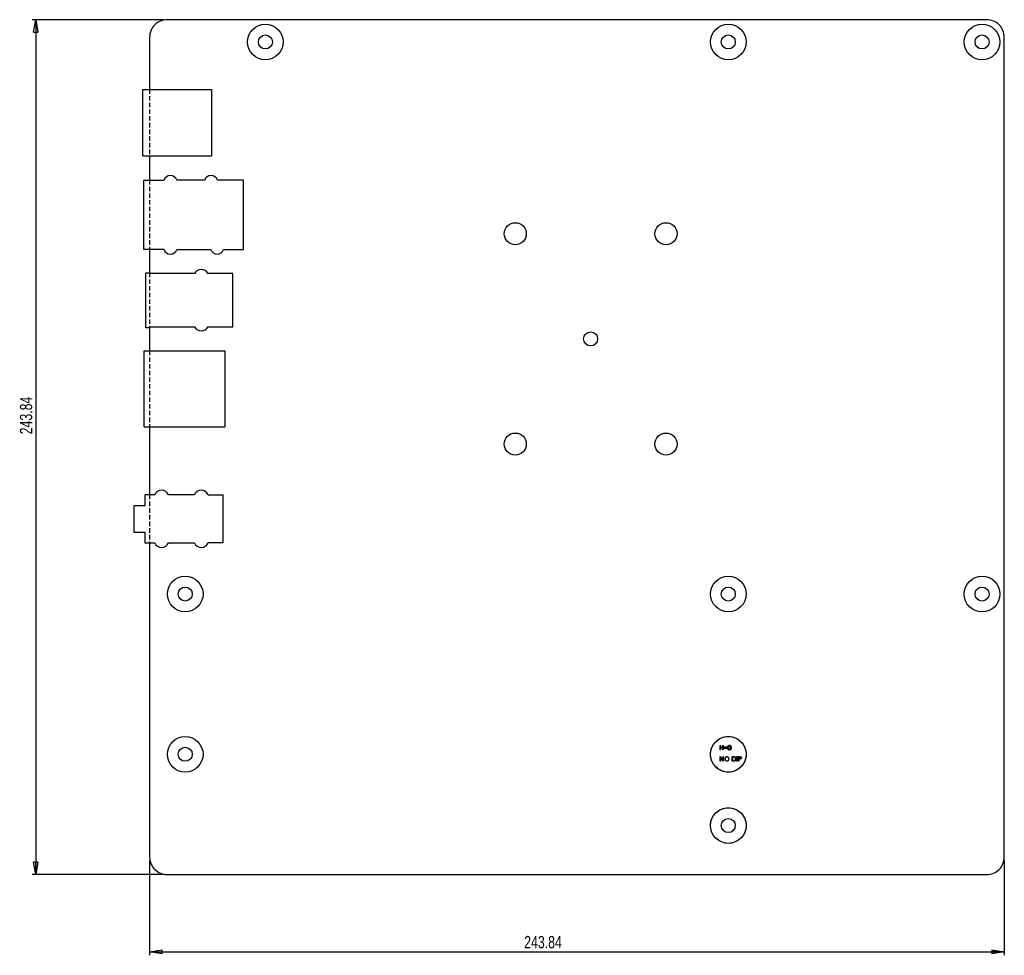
# Model space of a CAD drawing. Extents: x 293 to 851, y 288 to 555.
# Tile 1 of 6: x 293 to 574, y 288 to 555. Entities that reach past the tile are written whole.
import ezdxf

# ---------------------------------------------------------------- set-up
doc = ezdxf.new("R2010")
doc.units = 0
doc.linetypes.add('CENTERX2', pattern=[20.32, 12.7, -2.54, 2.54, -2.54])
doc.linetypes.add('HIDDEN', pattern=[1.905, 1.27, -0.635])
doc.layers.get('0').update_dxf_attribs({"linetype": 'CONTINUOUS'})
doc.styles.add('SLDTEXTSTYLE0', font='TXT', dxfattribs={"width": 0.75})
doc.dimstyles.new('SLDDIMSTYLE0', dxfattribs={"dimtxt": 3.5, "dimasz": 3.556, "dimexe": 0, "dimexo": 0.0625, "dimgap": 0.875, "dimtad": 1, "dimrnd": 1e-09, "dimzin": 12, "dimtxsty": 'SLDTEXTSTYLE0', "dimblk1": 'CLOSED', "dimblk2": 'CLOSED', "dimsah": 1, "dimcen": 0.09, "dimazin": 3, "dimtfac": 1, "dimtofl": 0, "dimtmove": 0, "dimatfit": 3, "dimtolj": 1, "dimtzin": 12})

# ---------------------------------------------------------------- blocks, each defined once
blk = doc.blocks.new('_CLOSED')
at = {"color": 0, "linetype": 'BYBLOCK'}
for p, q in [((-1, 0.166667), (0, 0)), ((-1, 0.166667), (-1, -0.166667)), ((0, 0), (-1, -0.166667)), ((0, 0), (-1, 0))]:
    blk.add_line(p, q, dxfattribs=at)
blk = doc.blocks.new('_D')
at = {"color": 7, "linetype": 'CONTINUOUS'}
for p, q in [((329.73, 314.72), (329.73, 287.68)), ((573.57, 314.72), (573.57, 287.68)), ((329.73, 288.68), (573.57, 288.68))]:
    blk.add_line(p, q, dxfattribs=at)
at = {"color": 7, "linetype": 'CONTINUOUS', "xscale": 3.556, "yscale": 3.556, "rotation": 180}
blk.add_blockref('_CLOSED', (329.73, 288.68, -18.24), dxfattribs=at)
at = {"color": 7, "linetype": 'CONTINUOUS', "xscale": 3.556, "yscale": 3.556}
blk.add_blockref('_CLOSED', (573.57, 288.68, -18.24), dxfattribs=at)
at = {"color": 7, "linetype": 'CONTINUOUS', "insert": (436.6, 293.19), "char_height": 3.5, "attachment_point": 1, "style": 'SLDTEXTSTYLE0'}
blk.add_mtext('243.84', dxfattribs=at)
blk = doc.blocks.new('_D_1')
at = {"color": 7, "linetype": 'CONTINUOUS'}
for p, q in [((333.73, 554.56), (296.24, 554.56)), ((297.24, 554.56), (297.24, 310.72)), ((333.73, 310.72), (296.24, 310.72))]:
    blk.add_line(p, q, dxfattribs=at)
at = {"color": 7, "linetype": 'CONTINUOUS', "xscale": 3.556, "yscale": 3.556}
for p, rotation in [((297.24, 554.56, -18.24), 90), ((297.24, 310.72, -18.24), 270)]:
    blk.add_blockref('_CLOSED', p, dxfattribs=dict(at, rotation=rotation))
at = {"color": 7, "linetype": 'CONTINUOUS', "insert": (292.73, 436.29), "char_height": 3.5, "attachment_point": 1, "rotation": 90, "style": 'SLDTEXTSTYLE0'}
blk.add_mtext('243.84', dxfattribs=at)

msp = doc.modelspace()

# ---------------------------------------------------------------- linework, layer by layer
at = {"color": 7, "linetype": 'CONTINUOUS'}
for p, q in [((568.57, 554.555), (334.73, 554.555)), ((329.73, 549.555), (329.73, 534.646)), ((573.57, 315.715), (573.57, 549.555)), ((327.765, 515.688), (327.765, 534.646)), ((327.765, 534.646), (347.352, 534.646)), ((347.352, 534.646), (347.352, 515.688)), ((327.765, 515.688), (347.352, 515.688)), ((329.73, 515.688), (329.73, 508.786)), ((328.115, 489.008), (328.115, 508.786)), ((328.115, 508.786), (333.837, 508.786)), ((345.437, 508.786), (337.471, 508.786)), ((356.473, 508.786), (349.071, 508.786)), ((356.473, 489.008), (356.473, 508.786)), ((333.837, 489.008), (328.115, 489.008)), ((329.73, 489.008), (329.73, 482.392)), ((337.471, 489.008), (347.177, 489.008)), ((350.811, 489.008), (356.473, 489.008)), ((328.697, 466.704), (328.697, 482.392)), ((328.697, 482.392), (329.755, 482.392)), ((329.755, 482.129), (329.755, 482.392)), ((342.554, 482.129), (329.755, 482.129)), ((353.435, 482.129), (346.369, 482.129)), ((353.435, 466.966), (353.435, 482.129)), ((329.755, 466.704), (328.697, 466.704)), ((329.73, 466.704), (329.73, 460.118)), ((329.755, 466.966), (342.554, 466.966)), ((329.755, 466.704), (329.755, 466.966)), ((346.369, 466.966), (353.435, 466.966)), ((328.21, 460.118), (351.168, 460.118)), ((328.21, 438.437), (328.21, 460.118)), ((351.168, 460.118), (351.168, 438.437)), ((328.21, 438.437), (351.168, 438.437)), ((329.73, 438.437), (329.73, 419.011)), ((328.337, 419.011), (328.337, 415.911)), ((331.193, 419.011), (328.337, 419.011)), ((331.193, 419.011), (331.193, 419.012)), ((342.492, 419.011), (335.09, 419.011)), ((342.492, 419.011), (342.493, 419.012)), ((346.39, 419.011), (350.645, 419.011)), ((350.645, 419.011), (350.645, 405.303)), ((328.337, 415.911), (325.237, 415.911)), ((325.237, 415.911), (325.237, 408.403)), ((325.237, 408.403), (328.337, 408.403)), ((328.337, 408.403), (328.337, 405.303)), ((328.337, 405.303), (331.193, 405.303)), ((329.73, 405.303), (329.73, 315.715)), ((335.09, 405.303), (335.089, 405.302)), ((335.09, 405.303), (342.492, 405.303)), ((350.645, 405.303), (346.39, 405.303)), ((334.73, 310.715), (568.57, 310.715))]:
    msp.add_line(p, q, dxfattribs=at)
at = {"color": 7, "linetype": 'HIDDEN'}
for p, q in [((329.73, 534.646), (329.73, 515.688)), ((329.73, 508.786), (329.73, 489.008)), ((329.73, 482.392), (329.73, 466.704)), ((329.73, 460.118), (329.73, 438.437)), ((329.73, 419.011), (329.73, 405.303))]:
    msp.add_line(p, q, dxfattribs=at)
at = {"color": 7, "linetype": 'CONTINUOUS', "flags": 128}
for points in [[(492.481, 347.564), (492.6, 347.564), (492.6, 347.564), (492.6, 347.021), (492.6, 347.021), (493.278, 347.021), (493.278, 347.021), (493.278, 347.564), (493.278, 347.564), (493.397, 347.564), (493.397, 347.564), (493.397, 346.241), (493.397, 346.241), (493.278, 346.241), (493.278, 346.241), (493.278, 346.885), (493.278, 346.885), (492.6, 346.885), (492.6, 346.885), (492.6, 346.241), (492.6, 346.241), (492.481, 346.241), (492.481, 346.241), (492.481, 347.564)], [(494.55, 347.157), (494.55, 347.038), (494.55, 347.038), (493.668, 347.038), (493.668, 347.038), (493.668, 347.157), (493.668, 347.157), (494.55, 347.157)], [(494.55, 346.766), (494.55, 346.648), (494.55, 346.648), (493.668, 346.648), (493.668, 346.648), (493.668, 346.766), (493.668, 346.766), (494.55, 346.766)], [(494.72, 346.902), (494.721, 346.965), (494.723, 347.025), (494.728, 347.082), (494.734, 347.134), (494.742, 347.183), (494.752, 347.228), (494.763, 347.269), (494.776, 347.307), (494.791, 347.342), (494.807, 347.374), (494.824, 347.404), (494.844, 347.433), (494.864, 347.459), (494.886, 347.483), (494.909, 347.504), (494.934, 347.524), (494.96, 347.541), (494.987, 347.556), (495.014, 347.569), (495.042, 347.579), (495.071, 347.587), (495.101, 347.593), (495.131, 347.596), (495.162, 347.598), (495.162, 347.598), (495.194, 347.596), (495.225, 347.593), (495.255, 347.587), (495.284, 347.579), (495.313, 347.569), (495.341, 347.556), (495.368, 347.541), (495.394, 347.523), (495.419, 347.504), (495.444, 347.481), (495.466, 347.457), (495.487, 347.431), (495.507, 347.401), (495.526, 347.37), (495.543, 347.336), (495.559, 347.3), (495.573, 347.262), (495.585, 347.22), (495.595, 347.175), (495.604, 347.127), (495.61, 347.075), (495.615, 347.02), (495.618, 346.963), (495.619, 346.902), (495.619, 346.902), (495.618, 346.841), (495.615, 346.783), (495.61, 346.729), (495.604, 346.678), (495.596, 346.63), (495.585, 346.585), (495.573, 346.543), (495.559, 346.505), (495.544, 346.469), (495.527, 346.435), (495.508, 346.404), (495.489, 346.375), (495.467, 346.348), (495.445, 346.324), (495.42, 346.302), (495.395, 346.282), (495.369, 346.264), (495.341, 346.249), (495.313, 346.236), (495.285, 346.226), (495.255, 346.217), (495.225, 346.212), (495.194, 346.208), (495.162, 346.207), (495.162, 346.207), (495.131, 346.208), (495.101, 346.211), (495.071, 346.217), (495.043, 346.225), (495.014, 346.235), (494.987, 346.248), (494.961, 346.263), (494.935, 346.28), (494.91, 346.299), (494.887, 346.32), (494.865, 346.344), (494.845, 346.371), (494.826, 346.399), (494.808, 346.429), (494.792, 346.462), (494.777, 346.497), (494.764, 346.535), (494.752, 346.576), (494.742, 346.622), (494.734, 346.671), (494.728, 346.723), (494.723, 346.779), (494.721, 346.839), (494.72, 346.902)], [(494.839, 346.902), (494.839, 346.849), (494.841, 346.799), (494.845, 346.753), (494.849, 346.71), (494.855, 346.67), (494.862, 346.633), (494.87, 346.6), (494.879, 346.571), (494.89, 346.543), (494.902, 346.518), (494.915, 346.494), (494.929, 346.472), (494.945, 346.452), (494.962, 346.433), (494.98, 346.416), (494.999, 346.4), (495.039, 346.375), (495.08, 346.357), (495.123, 346.346), (495.166, 346.342), (495.166, 346.342), (495.21, 346.346), (495.252, 346.357), (495.293, 346.374), (495.333, 346.399), (495.352, 346.414), (495.369, 346.431), (495.385, 346.45), (495.401, 346.47), (495.415, 346.492), (495.428, 346.516), (495.44, 346.542), (495.45, 346.57), (495.45, 346.57), (495.462, 346.605), (495.472, 346.642), (495.481, 346.681), (495.488, 346.722), (495.493, 346.764), (495.497, 346.808), (495.499, 346.854), (495.5, 346.902), (495.5, 346.902), (495.499, 346.95), (495.498, 346.995), (495.494, 347.039), (495.489, 347.08), (495.483, 347.119), (495.475, 347.155), (495.466, 347.19), (495.456, 347.222), (495.444, 347.252), (495.431, 347.28), (495.418, 347.306), (495.403, 347.33), (495.387, 347.352), (495.37, 347.371), (495.352, 347.389), (495.332, 347.404), (495.292, 347.429), (495.252, 347.448), (495.21, 347.458), (495.166, 347.462), (495.166, 347.462), (495.123, 347.458), (495.08, 347.448), (495.039, 347.429), (494.999, 347.404), (494.98, 347.389), (494.962, 347.372), (494.945, 347.353), (494.93, 347.333), (494.916, 347.311), (494.902, 347.287), (494.89, 347.262), (494.88, 347.234), (494.87, 347.205), (494.862, 347.171), (494.855, 347.135), (494.849, 347.095), (494.845, 347.052), (494.841, 347.006), (494.839, 346.955), (494.839, 346.902)], [(492.481, 343.036), (492.481, 344.359), (492.481, 344.359), (492.506, 344.359), (492.506, 344.359), (493.38, 343.318), (493.38, 343.318), (493.38, 344.359), (493.38, 344.359), (493.499, 344.359), (493.499, 344.359), (493.499, 343.036), (493.499, 343.036), (493.472, 343.036), (493.472, 343.036), (492.6, 344.075), (492.6, 344.075), (492.6, 343.036), (492.6, 343.036), (492.481, 343.036)], [(494.463, 344.257), (494.425, 344.256), (494.388, 344.252), (494.352, 344.246), (494.316, 344.238), (494.28, 344.227), (494.245, 344.214), (494.21, 344.199), (494.176, 344.181), (494.143, 344.162), (494.112, 344.14), (494.083, 344.117), (494.056, 344.092), (494.03, 344.066), (494.007, 344.038), (493.985, 344.009), (493.965, 343.977), (493.947, 343.945), (493.932, 343.912), (493.919, 343.877), (493.908, 343.842), (493.9, 343.806), (493.894, 343.769), (493.89, 343.731), (493.889, 343.692), (493.889, 343.692), (493.892, 343.635), (493.9, 343.58), (493.913, 343.527), (493.931, 343.477), (493.955, 343.429), (493.984, 343.383), (494.018, 343.34), (494.057, 343.298), (494.1, 343.261), (494.146, 343.228), (494.193, 343.2), (494.243, 343.178), (494.295, 343.16), (494.349, 343.148), (494.405, 343.14), (494.463, 343.138), (494.463, 343.138), (494.502, 343.139), (494.541, 343.142), (494.579, 343.148), (494.616, 343.156), (494.652, 343.166), (494.687, 343.179), (494.722, 343.194), (494.756, 343.211), (494.789, 343.231), (494.82, 343.252), (494.849, 343.274), (494.876, 343.299), (494.902, 343.325), (494.925, 343.353), (494.947, 343.382), (494.967, 343.413), (494.985, 343.446), (495, 343.479), (495.013, 343.513), (495.023, 343.549), (495.032, 343.585), (495.038, 343.621), (495.041, 343.659), (495.042, 343.698), (495.042, 343.698), (495.041, 343.737), (495.038, 343.774), (495.032, 343.811), (495.023, 343.846), (495.013, 343.881), (495, 343.915), (494.985, 343.948), (494.967, 343.98), (494.947, 344.011), (494.925, 344.04), (494.901, 344.067), (494.876, 344.093), (494.848, 344.118), (494.819, 344.14), (494.787, 344.162), (494.754, 344.181), (494.72, 344.199), (494.684, 344.214), (494.649, 344.227), (494.613, 344.238), (494.576, 344.246), (494.539, 344.252), (494.501, 344.256), (494.463, 344.257)], [(495.941, 343.036), (495.941, 344.359), (495.941, 344.359), (496.208, 344.359), (496.208, 344.359), (496.278, 344.358), (496.343, 344.356), (496.403, 344.352), (496.458, 344.347), (496.508, 344.34), (496.553, 344.332), (496.593, 344.322), (496.628, 344.311), (496.628, 344.311), (496.674, 344.293), (496.717, 344.271), (496.757, 344.247), (496.795, 344.219), (496.83, 344.188), (496.863, 344.154), (496.893, 344.117), (496.921, 344.077), (496.946, 344.035), (496.967, 343.99), (496.985, 343.943), (497, 343.895), (497.012, 343.844), (497.02, 343.792), (497.025, 343.737), (497.027, 343.681), (497.027, 343.681), (497.025, 343.632), (497.021, 343.584), (497.015, 343.538), (497.006, 343.494), (496.994, 343.451), (496.979, 343.409), (496.963, 343.369), (496.943, 343.331), (496.921, 343.294), (496.898, 343.26), (496.873, 343.228), (496.847, 343.2), (496.819, 343.173), (496.789, 343.149), (496.758, 343.127), (496.726, 343.108), (496.691, 343.091), (496.652, 343.076), (496.61, 343.064), (496.565, 343.054), (496.517, 343.046), (496.465, 343.04), (496.41, 343.037), (496.351, 343.036), (496.351, 343.036), (495.941, 343.036)], [(496.06, 343.172), (496.212, 343.172), (496.212, 343.172), (496.277, 343.172), (496.338, 343.174), (496.393, 343.176), (496.443, 343.18), (496.487, 343.185), (496.527, 343.19), (496.561, 343.197), (496.59, 343.205), (496.59, 343.205), (496.626, 343.218), (496.66, 343.234), (496.692, 343.252), (496.722, 343.272), (496.75, 343.295), (496.777, 343.32), (496.801, 343.347), (496.823, 343.377), (496.843, 343.409), (496.86, 343.443), (496.875, 343.478), (496.887, 343.515), (496.896, 343.554), (496.903, 343.595), (496.907, 343.637), (496.908, 343.681), (496.908, 343.681), (496.907, 343.727), (496.902, 343.772), (496.895, 343.814), (496.885, 343.856), (496.872, 343.895), (496.856, 343.933), (496.837, 343.969), (496.816, 344.003), (496.792, 344.035), (496.765, 344.064), (496.736, 344.091), (496.706, 344.115), (496.673, 344.137), (496.637, 344.156), (496.599, 344.172), (496.559, 344.186), (496.559, 344.186), (496.526, 344.195), (496.488, 344.202), (496.444, 344.208), (496.396, 344.214), (496.343, 344.218), (496.285, 344.221), (496.221, 344.223), (496.153, 344.223), (496.153, 344.223), (496.06, 344.223), (496.06, 344.223), (496.06, 343.172)], [(497.298, 344.359), (497.417, 344.359), (497.417, 344.359), (497.417, 343.036), (497.417, 343.036), (497.298, 343.036), (497.298, 343.036), (497.298, 344.359)], [(497.756, 344.359), (498.015, 344.359), (498.015, 344.359), (498.069, 344.358), (498.118, 344.357), (498.162, 344.356), (498.203, 344.354), (498.238, 344.351), (498.269, 344.348), (498.295, 344.344), (498.317, 344.339), (498.317, 344.339), (498.344, 344.331), (498.37, 344.321), (498.395, 344.309), (498.418, 344.296), (498.44, 344.281), (498.461, 344.263), (498.481, 344.244), (498.499, 344.223), (498.516, 344.201), (498.53, 344.177), (498.542, 344.152), (498.552, 344.125), (498.56, 344.097), (498.566, 344.067), (498.569, 344.036), (498.57, 344.004), (498.57, 344.004), (498.569, 343.971), (498.566, 343.94), (498.56, 343.911), (498.553, 343.883), (498.543, 343.856), (498.531, 343.831), (498.516, 343.807), (498.5, 343.784), (498.482, 343.764), (498.461, 343.745), (498.44, 343.728), (498.416, 343.712), (498.391, 343.699), (498.364, 343.687), (498.336, 343.677), (498.306, 343.668), (498.306, 343.668), (498.281, 343.663), (498.251, 343.659), (498.217, 343.655), (498.177, 343.652), (498.132, 343.65), (498.083, 343.648), (498.029, 343.647), (497.969, 343.646), (497.969, 343.646), (497.875, 343.646), (497.875, 343.646), (497.875, 343.036), (497.875, 343.036), (497.756, 343.036), (497.756, 343.036), (497.756, 344.359)], [(497.875, 344.223), (497.875, 343.782), (497.875, 343.782), (498.106, 343.779), (498.106, 343.779), (498.14, 343.779), (498.172, 343.781), (498.201, 343.783), (498.228, 343.785), (498.252, 343.789), (498.275, 343.793), (498.294, 343.798), (498.312, 343.803), (498.342, 343.817), (498.37, 343.835), (498.394, 343.857), (498.414, 343.882), (498.43, 343.91), (498.442, 343.94), (498.449, 343.971), (498.451, 344.003), (498.451, 344.003), (498.449, 344.035), (498.442, 344.066), (498.43, 344.095), (498.414, 344.123), (498.394, 344.148), (498.371, 344.169), (498.345, 344.187), (498.316, 344.2), (498.3, 344.205), (498.281, 344.21), (498.259, 344.214), (498.236, 344.217), (498.209, 344.22), (498.181, 344.222), (498.15, 344.223), (498.117, 344.223), (498.117, 344.223), (497.875, 344.223)]]:
    msp.add_lwpolyline(points, dxfattribs=at)
at = {"color": 7, "linetype": 'CONTINUOUS'}
for centre, radius in [((362.75, 548.205), 5.08), ((494.83, 548.205), 5.08), ((567.22, 548.205), 5.08), ((362.75, 548.205), 1.994), ((494.83, 548.205), 1.994), ((567.22, 548.205), 1.994), ((434.055, 493.492), 3.141), ((477.055, 493.492), 3.158), ((455.556, 463.497), 2), ((434.055, 433.484), 3.15), ((477.055, 433.484), 3.15), ((339.89, 390.725), 5.08), ((494.83, 390.725), 5.08), ((567.22, 390.725), 5.095), ((339.89, 390.725), 1.994), ((494.83, 390.725), 1.994), ((567.22, 390.725), 1.994), ((339.89, 345.005), 5.08), ((494.83, 345.005), 5.08), ((339.894, 345.011), 1.994), ((494.83, 324.685), 5.08), ((494.83, 324.685), 1.994)]:
    msp.add_circle(centre, radius, dxfattribs=at)
at = {"color": 7, "linetype": 'CENTERX2'}
for centre in [(494.826, 345.005), (494.826, 324.685)]:
    msp.add_circle(centre, 5.08, dxfattribs=at)
at = {"color": 7, "linetype": 'CONTINUOUS'}
for centre, radius, start, end in [((334.73, 549.555), 5, 89.99996, 180.00004), ((568.57, 549.555), 5, 359.99996, 90.00004), ((335.654, 508.207), 1.907, 17.67519, 162.3248), ((347.254, 508.208), 1.906, 90, 162.34007), ((347.254, 508.206), 1.908, 17.69046, 90), ((335.654, 489.587), 1.907, 197.67519, 342.3248), ((348.995, 489.588), 1.908, 197.69808, 270), ((348.995, 489.586), 1.906, 270, 342.34771), ((344.461, 481.118), 2.159, 27.92776, 152.07224), ((344.461, 467.978), 2.159, 207.92776, 332.07224), ((333.141, 418.207), 2.108, 22.41402, 157.5561), ((344.441, 418.207), 2.108, 22.41402, 157.5561), ((333.141, 406.107), 2.108, 202.41402, 337.5561), ((344.441, 406.107), 2.108, 202.41334, 337.58666), ((494.457, 343.698), 0.694, 89.99563, 90.00437), ((334.73, 315.715), 5, 179.99996, 270.00004), ((568.57, 315.715), 5, 269.99996, 0.00004)]:
    msp.add_arc(centre, radius, start, end, dxfattribs=at)

# ---------------------------------------------------------------- dimensions: what is measured, and where the dimension line sits
dim = msp.add_linear_dim(base=(297.237, 310.715), p1=(334.73, 554.555), p2=(334.73, 310.715), angle=90, dimstyle='SLDDIMSTYLE0', dxfattribs=at)
dim.commit()
dim.dimension.update_dxf_attribs({"geometry": '_D_1', "text_midpoint": (297.237, 443.406), "dimtype": 160})
dim = msp.add_linear_dim(base=(573.57, 288.677), p1=(329.73, 315.715), p2=(573.57, 315.715), dimstyle='SLDDIMSTYLE0', dxfattribs=at)
dim.commit()
dim.dimension.update_dxf_attribs({"geometry": '_D', "text_midpoint": (443.712, 288.677), "dimtype": 160})

doc.saveas('drawing.dxf')
